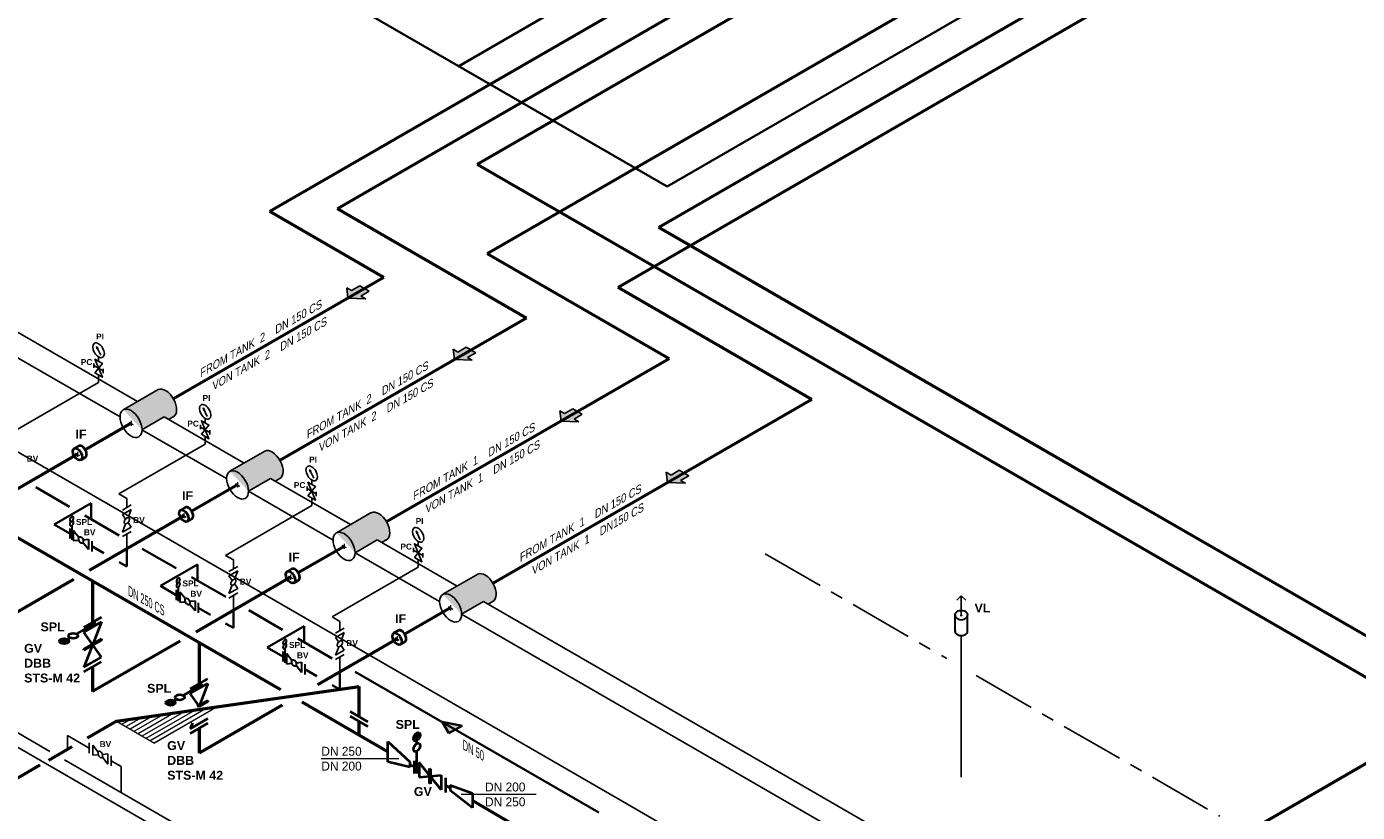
# Model space of a CAD drawing. Header units: millimetres. Extents: x 222 to 2461, y -1493 to 72.
# Tile 17 of 27: x 1439 to 1962, y -764 to -456. Entities that reach past the tile are written whole.
import ezdxf

# ---------------------------------------------------------------- set-up
doc = ezdxf.new("R2010")
doc.units = ezdxf.units.MM
doc.linetypes.add('ACAD_ISO10W100', pattern=[18, 12, -3, 0, -3])
doc.linetypes.add('MITTELLINIE', pattern=[2, 1.25, -0.25, 0.25, -0.25])
for name, color, linetype, lineweight in [('Achsen', 253, 'ACAD_ISO10W100', 15), ('Armatur-Entleerung', 7, 'Continuous', 30), ('Armaturen-Auslagerung', 7, 'Continuous', 40), ('Armaturen-Einlagerung', 7, 'Continuous', 40), ('Auslagerung', 1, 'Continuous', 50), ('Einlagerung', 5, 'Continuous', 50), ('Entleerung', 74, 'Continuous', 35), ('Hilfslinie', 254, 'Continuous', 9), ('Stickstoffsystem', 200, 'Continuous', 25), ('Text', 7, 'Continuous', 18), ('Text groß', 7, 'Continuous', 18)]:
    doc.layers.add(name, color=color, linetype=linetype, lineweight=lineweight)
for name, color, linetype in [('ANLAGEN', 7, 'Continuous'), ('DN 025-', 8, 'Continuous'), ('DN 050', 8, 'Continuous'), ('effekte', 7, 'Continuous'), ('gebäude', 8, 'Continuous'), ('Langsame Befüllung', 40, 'Continuous'), ('rohrdurchführung', 7, 'Continuous')]:
    doc.layers.add(name, color=color, linetype=linetype)
doc.styles.add('isotext', font='arial.ttf', dxfattribs={"oblique": 30, "height": 3})

# ---------------------------------------------------------------- blocks, each defined once
blk = doc.blocks.new('FILOU_N2_83_2')
at = {"layer": 'ANLAGEN', "color": 7, "linetype": 'Continuous'}
for p, q in [((0, 0), (6.4952, 12.4102)), ((6.4952, 12.4102), (6.4952, 8.0801)), ((6.4952, 8.0801), (12.9904, 11.8301)), ((12.9904, 11.8301), (12.9904, 3.1699)), ((0, 0), (6.4952, -4.9104)), ((12.9904, 3.1699), (6.4952, -0.5801)), ((6.4952, -0.5801), (6.4952, -4.9103))]:
    blk.add_line(p, q, dxfattribs=at)

msp = doc.modelspace()

# ---------------------------------------------------------------- hatches: boundary and pattern name
at = {"layer": 'Armaturen-Einlagerung'}
h = msp.add_hatch(color=256, dxfattribs=at)
edge = h.paths.add_edge_path()
edge.add_ellipse((1453.95, -697.15), major_axis=(-1.83, 0), ratio=0.57735, start_angle=0, end_angle=360)
h = msp.add_hatch(color=256, dxfattribs=at)
edge = h.paths.add_edge_path()
edge.add_ellipse((1495.84, -721.33), major_axis=(-1.83, 0), ratio=0.57735, start_angle=0, end_angle=360)
h = msp.add_hatch(color=256, dxfattribs=at)
edge = h.paths.add_edge_path()
edge.add_ellipse((1592.65, -734.74), major_axis=(0.92, 1.59), ratio=0.57735, start_angle=0, end_angle=360)
at = {"layer": 'Auslagerung', "lineweight": 15}
for points in [[(1566.96, -559.31), (1565.08, -558.23), (1565.58, -562.27), (1572.58, -562.56), (1570.71, -561.48), (1573.95, -559.6), (1570.2, -557.44)], [(1608.84, -583.49), (1606.96, -582.41), (1607.47, -586.45), (1614.46, -586.74), (1612.59, -585.66), (1615.84, -583.78), (1612.09, -581.62)], [(1650.72, -607.67), (1648.85, -606.59), (1649.35, -610.63), (1656.35, -610.92), (1654.47, -609.84), (1657.72, -607.96), (1653.97, -605.8)], [(1692.61, -631.86), (1690.73, -630.77), (1691.24, -634.81), (1698.23, -635.1), (1696.36, -634.02), (1699.61, -632.15), (1695.86, -629.98)]]:
    msp.add_hatch(color=256, dxfattribs=at).paths.add_polyline_path(points)
at = {"layer": 'DN 025-'}
h = msp.add_hatch(color=256, dxfattribs=at)
h.paths.add_polyline_path([(1466.73, -581.25), (1467.15, -582.14), (1467.34, -582.02)])
h.paths.add_polyline_path([(1466.98, -582.25), (1467.15, -582.14), (1466.73, -581.25)])
h = msp.add_hatch(color=256, dxfattribs=at)
h.paths.add_polyline_path([(1508.61, -605.43), (1509.03, -606.32), (1509.22, -606.2)])
h.paths.add_polyline_path([(1508.87, -606.43), (1509.03, -606.32), (1508.61, -605.43)])
h = msp.add_hatch(color=256, dxfattribs=at)
h.paths.add_polyline_path([(1550.49, -629.61), (1550.92, -630.5), (1551.11, -630.38)])
h.paths.add_polyline_path([(1550.75, -630.61), (1550.92, -630.5), (1550.49, -629.61)])
h = msp.add_hatch(color=256, dxfattribs=at)
h.paths.add_polyline_path([(1592.38, -653.8), (1592.8, -654.69), (1592.99, -654.57)])
h.paths.add_polyline_path([(1592.64, -654.79), (1592.8, -654.69), (1592.38, -653.8)])
at = {"layer": 'effekte'}
h = msp.add_hatch(color=253, dxfattribs=at)
h.set_gradient(color1=(156, 156, 156), rotation=30, tint=1, name='CURVED')
edge = h.paths.add_edge_path()
edge.add_line((1493.27, -609), (1495.07, -610.05))
edge.add_line((1495.07, -610.05), (1496.86, -609.02))
edge.add_ellipse((1493.92, -603.64), major_axis=(-3.02, 5.33), ratio=0.573604, start_angle=-181.4356, end_angle=-1.4356)
edge.add_line((1490.98, -598.27), (1477.26, -606.19))
edge.add_ellipse((1480.29, -611.51), major_axis=(3.06, -5.3), ratio=0.573854, start_angle=45.1735, end_angle=179.3453, ccw=False)
edge.add_line((1484.6, -614.01), (1493.27, -609))
h = msp.add_hatch(color=253, dxfattribs=at)
h.set_gradient(color1=(156, 156, 156), rotation=30, tint=1, name='CURVED')
edge = h.paths.add_edge_path()
edge.add_line((1535.15, -633.19), (1536.96, -634.23))
edge.add_line((1536.96, -634.23), (1538.74, -633.2))
edge.add_ellipse((1535.8, -627.83), major_axis=(-3.02, 5.33), ratio=0.573604, start_angle=-181.4356, end_angle=-1.4356)
edge.add_line((1532.86, -622.45), (1519.14, -630.37))
edge.add_ellipse((1522.17, -635.7), major_axis=(3.06, -5.3), ratio=0.573854, start_angle=45.1735, end_angle=179.3453, ccw=False)
edge.add_line((1526.49, -638.19), (1535.15, -633.19))
h = msp.add_hatch(color=253, dxfattribs=at)
h.set_gradient(color1=(156, 156, 156), rotation=30, tint=1, name='CURVED')
edge = h.paths.add_edge_path()
edge.add_line((1577.04, -657.37), (1578.84, -658.41))
edge.add_line((1578.84, -658.41), (1580.63, -657.38))
edge.add_ellipse((1577.69, -652.01), major_axis=(-3.02, 5.33), ratio=0.573604, start_angle=-181.4356, end_angle=-1.4356)
edge.add_line((1574.75, -646.63), (1561.03, -654.56))
edge.add_ellipse((1564.05, -659.88), major_axis=(3.06, -5.3), ratio=0.573854, start_angle=45.1735, end_angle=179.3453, ccw=False)
edge.add_line((1568.37, -662.37), (1577.04, -657.37))
h = msp.add_hatch(color=253, dxfattribs=at)
h.set_gradient(color1=(156, 156, 156), rotation=30, tint=1, name='CURVED')
edge = h.paths.add_edge_path()
edge.add_line((1618.92, -681.55), (1620.73, -682.59))
edge.add_line((1620.73, -682.59), (1622.51, -681.56))
edge.add_ellipse((1619.57, -676.19), major_axis=(-3.02, 5.33), ratio=0.573604, start_angle=-181.4356, end_angle=-1.4356)
edge.add_line((1616.63, -670.82), (1602.91, -678.74))
edge.add_ellipse((1605.94, -684.06), major_axis=(3.06, -5.3), ratio=0.573854, start_angle=45.1735, end_angle=179.3453, ccw=False)
edge.add_line((1610.26, -686.55), (1618.92, -681.55))
at = {"layer": 'Entleerung'}
h = msp.add_hatch(color=74, dxfattribs=at)
h.paths.add_polyline_path([(1602.67, -728.89), (1610.47, -730.39), (1607.87, -731.89)])
h.paths.add_polyline_path([(1602.67, -728.89), (1602.67, -728.89), (1607.87, -731.89), (1605.27, -733.39)])
at = {"layer": 'Hilfslinie', "ltscale": 0.8}
h = msp.add_hatch(dxfattribs=at)
h.set_pattern_fill('ANSI31', color=256, scale=0.5, angle=345, style=0)
h.set_pattern_definition([(30, (-408.0722, -688.8198), (-0.79375, 1.3748153), [])])
h.paths.add_polyline_path([(1514.41, -722.89), (1474.58, -728.58), (1489.57, -737.23)])

# ---------------------------------------------------------------- linework, layer by layer
at = {"layer": 'Achsen'}
for p, q in [((1479.42, -611.01), (1481.15, -612.01)), ((1480.29, -610.51), (1480.29, -612.51)), ((1458.35, -623.18), (1460.08, -624.18)), ((1459.22, -622.68), (1459.22, -624.68)), ((1521.3, -635.2), (1523.04, -636.2)), ((1522.17, -634.7), (1522.17, -636.7)), ((1500.24, -647.36), (1501.97, -648.36)), ((1501.1, -646.86), (1501.1, -648.86)), ((1564.05, -658.88), (1564.05, -660.88)), ((1563.19, -659.38), (1564.92, -660.38)), ((1542.12, -671.54), (1543.85, -672.54)), ((1542.99, -671.04), (1542.99, -673.04)), ((1605.07, -683.56), (1606.8, -684.56)), ((1605.94, -683.06), (1605.94, -685.06)), ((1584, -695.72), (1585.74, -696.72)), ((1584.87, -695.22), (1584.87, -697.22))]:
    msp.add_line(p, q, dxfattribs=at)
at = {"layer": 'Achsen', "lineweight": 15}
for p, q in [((1807.07, -687.16), (1806.43, -686.79)), ((1806.43, -687.16), (1807.07, -686.79))]:
    msp.add_line(p, q, dxfattribs=at)
at = {"layer": 'Armatur-Entleerung'}
for p, q in [((1456.2, -652.84), (1456.2, -656.84)), ((1456.96, -651.7), (1456.96, -657.28)), ((1459.79, -656.37), (1457.6, -653.64)), ((1457.6, -653.64), (1457.6, -657.64)), ((1457.6, -657.64), (1459.79, -657.45)), ((1461.4, -657.3), (1463.6, -657.11)), ((1463.6, -661.11), (1461.4, -658.38)), ((1463.6, -657.11), (1463.6, -661.11)), ((1464.86, -657.84), (1464.86, -661.84)), ((1498.09, -677.02), (1498.09, -681.02)), ((1498.85, -675.89), (1498.85, -681.46)), ((1501.67, -680.56), (1499.48, -677.83)), ((1499.48, -677.83), (1499.48, -681.83)), ((1499.48, -681.83), (1501.67, -681.63)), ((1503.28, -681.49), (1505.48, -681.29)), ((1505.48, -685.29), (1503.28, -682.56)), ((1505.48, -681.29), (1505.48, -685.29)), ((1506.74, -682.02), (1506.74, -686.02)), ((1804.29, -693.31), (1804.29, -687.07)), ((1809.22, -693.13), (1809.22, -687.07)), ((1540.73, -700.07), (1540.73, -705.64)), ((1539.97, -701.2), (1539.97, -705.2)), ((1543.56, -704.74), (1541.36, -702.01)), ((1541.36, -702.01), (1541.36, -706.01)), ((1541.36, -706.01), (1543.56, -705.81)), ((1545.17, -705.67), (1547.36, -705.47)), ((1547.36, -705.47), (1547.36, -709.47)), ((1548.63, -706.2), (1548.63, -710.2)), ((1547.36, -709.47), (1545.17, -706.74))]:
    msp.add_line(p, q, dxfattribs=at)
for points in [[(1460.05, -656.11, -0.1593), (1460.37, -656.09, -0.1064), (1460.72, -656.26, -0.0713), (1461.05, -656.61, -0.0576), (1461.31, -657.07, -0.0576), (1461.47, -657.58, -0.0713), (1461.49, -658.06, -0.1064), (1461.37, -658.43, -0.1593), (1461.14, -658.65, -0.1593), (1460.82, -658.67, -0.1064), (1460.47, -658.49, -0.0713), (1460.14, -658.15, -0.0576), (1459.88, -657.68, -0.0576), (1459.72, -657.17, -0.0713), (1459.7, -656.69, -0.1064), (1459.82, -656.32, -0.1593)], [(1501.94, -680.29, -0.1593), (1502.25, -680.27, -0.1064), (1502.61, -680.44, -0.0713), (1502.94, -680.79, -0.0576), (1503.2, -681.25, -0.0576), (1503.35, -681.76, -0.0713), (1503.37, -682.24, -0.1064), (1503.25, -682.62, -0.1593), (1503.02, -682.83, -0.1593), (1502.7, -682.85, -0.1064), (1502.35, -682.67, -0.0713), (1502.02, -682.33, -0.0576), (1501.76, -681.86, -0.0576), (1501.61, -681.35, -0.0713), (1501.59, -680.88, -0.1064), (1501.7, -680.5, -0.1593)], [(1543.82, -704.47, -0.1593), (1544.14, -704.45, -0.1064), (1544.49, -704.63, -0.0713), (1544.82, -704.97, -0.0576), (1545.08, -705.43, -0.0576), (1545.24, -705.94, -0.0713), (1545.25, -706.42, -0.1064), (1545.14, -706.8, -0.1593), (1544.9, -707.01, -0.1593), (1544.59, -707.03, -0.1064), (1544.24, -706.86, -0.0713), (1543.91, -706.51, -0.0576), (1543.64, -706.05, -0.0576), (1543.49, -705.54, -0.0713), (1543.47, -705.06, -0.1064), (1543.59, -704.68, -0.1593)]]:
    msp.add_lwpolyline(points, format="xyb", close=True, dxfattribs=at)
at = {"layer": 'Armatur-Entleerung', "extrusion": (0, 0, -1)}
for centre in [(1456.96, -649.14), (1456.96, -650.85), (1498.85, -673.32), (1498.85, -675.03), (1540.73, -697.5), (1540.73, -699.21)]:
    msp.add_ellipse(centre, major_axis=(-0.523, -0.907), ratio=0.57735, dxfattribs=at)
msp.add_ellipse((1806.75, -686.79), major_axis=(-2.47, 0), ratio=0.707107, start_param=6.229713, end_param=9.478251, dxfattribs=at)
at = {"layer": 'Armatur-Entleerung'}
for centre in [(1806.75, -686.97), (1806.75, -693.22)]:
    msp.add_ellipse(centre, major_axis=(-2.47, 0), ratio=0.707107, start_param=6.229713, end_param=9.478251, dxfattribs=at)
at = {"layer": 'Armaturen-Auslagerung'}
for p, q in [((1459.75, -620.39), (1457.87, -621.47)), ((1462.28, -624.9), (1460.49, -625.93)), ((1501.63, -644.57), (1499.76, -645.65)), ((1504.17, -649.08), (1502.37, -650.11)), ((1543.52, -668.75), (1541.64, -669.83)), ((1546.05, -673.26), (1544.25, -674.3)), ((1585.4, -692.93), (1583.53, -694.01)), ((1587.93, -697.44), (1586.14, -698.48)), ((1566.47, -724.81), (1573.4, -728.81)), ((1566.47, -726.64), (1573.4, -730.64)), ((1581.26, -736.64), (1589.92, -744.64)), ((1581.26, -744.64), (1581.26, -736.64)), ((1589.92, -746.64), (1581.26, -744.64)), ((1589.92, -744.64), (1589.92, -746.64)), ((1589.92, -745.64), (1591.78, -746.72)), ((1591.78, -749.22), (1591.78, -744.22))]:
    msp.add_line(p, q, dxfattribs=at)
for centre in [(1459.22, -623.68), (1501.1, -647.86), (1542.99, -672.04), (1584.87, -696.22)]:
    msp.add_ellipse(centre, major_axis=(1.31, -2.23), ratio=0.573604, dxfattribs=at)
for centre in [(1461.01, -622.64), (1502.9, -646.82), (1544.78, -671), (1586.67, -695.19)]:
    msp.add_ellipse(centre, major_axis=(1.31, -2.23), ratio=0.573604, start_param=6.248229, end_param=9.449833, dxfattribs=at)
at = {"layer": 'Armaturen-Einlagerung'}
for p, q in [((1466.5, -689.9), (1458.87, -694.31)), ((1461.71, -691.73), (1468.64, -687.73)), ((1461.71, -693.56), (1468.64, -689.56)), ((1468.64, -689.56), (1461.71, -707.42)), ((1456.28, -695.8), (1455.25, -696.4)), ((1468.64, -703.42), (1461.71, -693.56)), ((1461.71, -700.26), (1468.64, -696.26)), ((1468.64, -696.37), (1461.71, -700.37)), ((1468.64, -696.49), (1461.71, -700.49)), ((1468.64, -696.61), (1461.71, -700.61)), ((1468.64, -696.72), (1461.71, -700.72)), ((1461.71, -700.72), (1461.71, -700.26)), ((1468.64, -696.26), (1468.64, -696.72)), ((1461.71, -707.42), (1468.64, -703.42)), ((1461.71, -709.25), (1468.64, -705.25)), ((1508.38, -714.09), (1500.76, -718.49)), ((1503.6, -715.91), (1510.52, -711.91)), ((1503.6, -717.74), (1510.52, -713.74)), ((1510.52, -713.74), (1507.02, -722.77)), ((1498.16, -719.98), (1497.13, -720.58)), ((1507.12, -722.75), (1503.6, -717.74)), ((1506.32, -722.87), (1510.52, -720.44)), ((1510.52, -720.56), (1506.59, -722.83)), ((1510.52, -720.67), (1506.86, -722.79)), ((1510.52, -720.79), (1507.12, -722.75)), ((1510.52, -720.9), (1507.39, -722.71)), ((1510.52, -720.44), (1510.52, -720.9)), ((1503.6, -731.6), (1510.52, -727.6)), ((1504.44, -729.42), (1503.6, -731.6)), ((1503.6, -733.43), (1510.52, -729.43)), ((1592.65, -737.42), (1592.65, -736.23)), ((1592.65, -749.22), (1592.65, -740.42)), ((1602.18, -755.61), (1593.52, -744.84)), ((1593.52, -744.84), (1593.52, -750.61)), ((1597.7, -753.03), (1597.7, -747.25)), ((1597.7, -747.25), (1597.99, -747.42)), ((1597.77, -753.07), (1597.77, -747.29)), ((1597.85, -753.11), (1597.85, -747.34)), ((1597.92, -753.15), (1597.92, -747.38)), ((1597.99, -747.42), (1597.99, -753.19)), ((1593.52, -750.61), (1602.18, -749.84)), ((1597.99, -753.19), (1597.7, -753.03)), ((1602.18, -749.84), (1602.18, -755.61)), ((1603.91, -750.84), (1603.91, -756.61)), ((1605.83, -753.83), (1614.49, -756.95)), ((1605.83, -753.83), (1605.83, -755.83)), ((1614.49, -762.72), (1605.83, -755.83)), ((1614.49, -756.95), (1614.49, -762.72))]:
    msp.add_line(p, q, dxfattribs=at)
for centre, major_axis in [((1457.58, -695.05), (-1.83, 0)), ((1453.95, -697.15), (-1.83, 0)), ((1495.84, -721.33), (-1.83, 0)), ((1499.46, -719.24), (-1.83, 0)), ((1592.65, -734.74), (0.92, 1.59)), ((1592.65, -738.92), (0.92, 1.59))]:
    msp.add_ellipse(centre, major_axis=major_axis, ratio=0.57735, dxfattribs=at)
at = {"layer": 'Auslagerung'}
for p, q in [((2063.74, -237.23), (1561.43, -527.24)), ((2103.51, -265.93), (1620.37, -544.87)), ((1961.96, -281.68), (1534.82, -528.28)), ((2062.71, -332.44), (1671.78, -558.14)), ((1579.63, -554.16), (1534.82, -528.28)), ((1635.72, -570.14), (1561.43, -527.24)), ((1691.82, -586.12), (1620.37, -544.87)), ((1579.63, -554.16), (1496.96, -601.89)), ((1747.91, -602.09), (1671.78, -558.14)), ((1635.72, -570.14), (1538.85, -626.07)), ((1691.82, -586.12), (1580.73, -650.25)), ((1747.91, -602.09), (1622.61, -674.43)), ((1480.29, -611.51), (1462.3, -621.9)), ((1539.14, -716.33), (1368.28, -617.56)), ((1459.22, -623.68), (1421.94, -645.2)), ((1522.17, -635.7), (1504.18, -646.08)), ((1501.1, -647.86), (1463.83, -669.38)), ((1564.05, -659.88), (1546.07, -670.26)), ((1457.69, -672.92), (1423.29, -692.78)), ((1465.18, -673.63), (1465.18, -689.73)), ((1542.99, -672.04), (1505.71, -693.56)), ((1605.94, -684.06), (1587.95, -694.44)), ((1499.58, -697.1), (1465.18, -716.97)), ((1507.06, -697.81), (1507.06, -713.91)), ((1584.87, -696.22), (1553.64, -714.26)), ((1465.18, -707.25), (1465.18, -716.97)), ((1474.58, -728.58), (1569.94, -714.96)), ((1569.94, -726.81), (1569.94, -714.96)), ((1581.26, -740.64), (1547.55, -721.19)), ((1539.69, -722.31), (1507.06, -741.15)), ((1474.58, -728.58), (1463.01, -735.26)), ((1507.06, -731.43), (1507.06, -741.15)), ((1569.94, -733.99), (1569.94, -728.64)), ((1457.01, -738.73), (1447.82, -744.03)), ((1444.48, -745.96), (1425.81, -756.74))]:
    msp.add_line(p, q, dxfattribs=at)
at = {"layer": 'DN 025-'}
for p, q in [((1468.38, -584.71), (1466.73, -581.25)), ((1469.37, -591.76), (1469.37, -590.04)), ((1510.26, -608.89), (1508.61, -605.43)), ((1511.26, -615.94), (1511.26, -614.22)), ((1552.14, -633.07), (1550.49, -629.61)), ((1553.14, -640.12), (1553.14, -638.4)), ((1594.03, -657.25), (1592.38, -653.8)), ((1595.03, -664.3), (1595.03, -662.59))]:
    msp.add_line(p, q, dxfattribs=at)
at = {"layer": 'DN 025-', "color": 74}
for p, q in [((1234.98, -617.27), (1448.35, -740.47)), ((1455.3, -739.71), (1455.3, -734.28)), ((1463.82, -739.2), (1455.3, -734.28)), ((1454.17, -743.83), (1565.61, -808.16)), ((1476.41, -746.46), (1472.48, -744.19)), ((1476.41, -746.46), (1476.41, -756.66))]:
    msp.add_line(p, q, dxfattribs=at)
at = {"layer": 'DN 025-', "lineweight": -3}
for p, q in [((1463.82, -737.19), (1463.82, -741.19)), ((1467.41, -740.73), (1465.22, -738)), ((1465.22, -738), (1465.22, -742)), ((1465.22, -742), (1467.41, -741.8)), ((1469.02, -741.66), (1471.22, -741.46)), ((1471.22, -745.46), (1469.02, -742.73)), ((1471.22, -741.46), (1471.22, -745.46)), ((1472.48, -742.19), (1472.48, -746.19))]:
    msp.add_line(p, q, dxfattribs=at)
at = {"layer": 'DN 025-'}
for points in [[(1466.73, -581.25), (1467.34, -582.02), (1466.98, -582.25), (1466.73, -581.25)], [(1465.72, -589.65), (1465.72, -587.93)], [(1466.06, -591.65), (1469.04, -588.04), (1466.06, -586.31), (1469.04, -593.38), (1466.06, -591.65)], [(1508.61, -605.43), (1509.22, -606.2), (1508.87, -606.43), (1508.61, -605.43)], [(1507.61, -613.83), (1507.61, -612.12)], [(1507.94, -615.83), (1510.92, -612.22), (1507.94, -610.5), (1510.92, -617.56), (1507.94, -615.83)], [(1550.49, -629.61), (1551.11, -630.38), (1550.75, -630.61), (1550.49, -629.61)], [(1549.49, -638.01), (1549.49, -636.3)], [(1549.82, -640.02), (1552.81, -636.4), (1549.82, -634.68), (1552.81, -641.74), (1549.82, -640.02)], [(1592.38, -653.8), (1592.99, -654.57), (1592.64, -654.79), (1592.38, -653.8)], [(1591.71, -664.2), (1594.69, -660.58), (1591.71, -658.86), (1594.69, -665.92), (1591.71, -664.2)], [(1591.38, -662.19), (1591.38, -660.48)]]:
    msp.add_lwpolyline(points, dxfattribs=at)
for points in [[(1465.72, -588.79), (1469.37, -590.9)], [(1507.61, -612.97), (1511.26, -615.08)], [(1549.49, -637.16), (1553.14, -639.26)], [(1591.38, -661.34), (1595.03, -663.44)]]:
    msp.add_lwpolyline(points, close=True, dxfattribs=at)
at = {"layer": 'DN 025-', "lineweight": -3}
msp.add_lwpolyline([(1467.67, -740.46, -0.1593), (1467.99, -740.44, -0.1064), (1468.34, -740.62, -0.0713), (1468.67, -740.96, -0.0576), (1468.93, -741.42, -0.0576), (1469.09, -741.93, -0.0713), (1469.11, -742.41, -0.1064), (1468.99, -742.79, -0.1593), (1468.76, -743, -0.1593), (1468.44, -743.02, -0.1064), (1468.09, -742.85, -0.0713), (1467.76, -742.5, -0.0576), (1467.5, -742.04, -0.0576), (1467.34, -741.53, -0.0713), (1467.32, -741.05, -0.1064), (1467.44, -740.67, -0.1593)], format="xyb", close=True, dxfattribs=at)
at = {"layer": 'DN 025-'}
for centre in [(1467.55, -582.81), (1509.43, -606.99), (1551.32, -631.18), (1593.2, -655.36)]:
    msp.add_ellipse(centre, major_axis=(1.62, -2.75), ratio=0.573604, dxfattribs=at)
at = {"layer": 'DN 050'}
for p, q in [((1476.91, -645.62), (1480.37, -643.62)), ((1480.37, -645.35), (1476.91, -647.35)), ((1476.91, -647.35), (1478.17, -649.15)), ((1479.1, -648.62), (1480.37, -645.35)), ((1476.91, -654.28), (1478.17, -651.01)), ((1480.37, -652.28), (1476.91, -654.28)), ((1480.37, -654.01), (1476.91, -656.01)), ((1479.1, -650.47), (1480.37, -652.28)), ((1518.79, -669.8), (1522.26, -667.8)), ((1522.26, -669.53), (1518.79, -671.53)), ((1520.99, -672.8), (1522.26, -669.53)), ((1518.79, -671.53), (1520.06, -673.33)), ((1520.99, -674.66), (1522.26, -676.46)), ((1518.79, -678.46), (1520.06, -675.19)), ((1522.26, -676.46), (1518.79, -678.46)), ((1522.26, -678.19), (1518.79, -680.19)), ((1560.68, -693.98), (1564.14, -691.98)), ((1564.14, -693.71), (1560.68, -695.71)), ((1560.68, -695.71), (1561.94, -697.52)), ((1562.87, -696.98), (1564.14, -693.71)), ((1560.68, -702.64), (1561.94, -699.38)), ((1564.14, -700.64), (1560.68, -702.64)), ((1562.87, -698.84), (1564.14, -700.64)), ((1564.14, -702.37), (1560.68, -704.37))]:
    msp.add_line(p, q, dxfattribs=at)
for points in [[(1479.47, -648.71, -0.1593), (1479.64, -648.97, -0.1064), (1479.67, -649.37, -0.0713), (1479.53, -649.83, -0.0576), (1479.26, -650.28, -0.0576), (1478.9, -650.67, -0.0713), (1478.49, -650.93, -0.1064), (1478.11, -651.01, -0.1593), (1477.81, -650.92, -0.1593), (1477.63, -650.65, -0.1064), (1477.61, -650.26, -0.0713), (1477.74, -649.8, -0.0576), (1478.01, -649.34, -0.0576), (1478.38, -648.96, -0.0713), (1478.78, -648.7, -0.1064), (1479.17, -648.61, -0.1593)], [(1521.35, -672.89, -0.1593), (1521.53, -673.16, -0.1064), (1521.55, -673.55, -0.0713), (1521.42, -674.01, -0.0576), (1521.15, -674.47, -0.0576), (1520.78, -674.85, -0.0713), (1520.38, -675.11, -0.1064), (1519.99, -675.2, -0.1593), (1519.69, -675.1, -0.1593), (1519.52, -674.84, -0.1064), (1519.49, -674.44, -0.0713), (1519.63, -673.98, -0.0576), (1519.9, -673.53, -0.0576), (1520.26, -673.14, -0.0713), (1520.67, -672.88, -0.1064), (1521.05, -672.8, -0.1593)], [(1563.24, -697.07, -0.1593), (1563.41, -697.34, -0.1064), (1563.44, -697.73, -0.0713), (1563.3, -698.19, -0.0576), (1563.03, -698.65, -0.0576), (1562.67, -699.03, -0.0713), (1562.26, -699.29, -0.1064), (1561.88, -699.38, -0.1593), (1561.58, -699.28, -0.1593), (1561.4, -699.02, -0.1064), (1561.38, -698.63, -0.0713), (1561.51, -698.17, -0.0576), (1561.78, -697.71, -0.0576), (1562.15, -697.32, -0.0713), (1562.55, -697.06, -0.1064), (1562.93, -696.98, -0.1593)]]:
    msp.add_lwpolyline(points, format="xyb", close=True, dxfattribs=at)
at = {"layer": 'Einlagerung'}
for p, q in [((2044.76, -262.51), (1616.45, -509.79)), ((2106.31, -292.95), (1687.8, -534.58)), ((1995.07, -728.39), (1616.45, -509.79)), ((1875.14, -642.74), (1687.8, -534.58)), ((2055.05, -746.61), (1875.14, -642.74)), ((1995.07, -728.39), (1855.57, -808.93)), ((1603.91, -753.72), (1605.83, -754.83)), ((1614.49, -759.83), (1631.77, -769.83))]:
    msp.add_line(p, q, dxfattribs=at)
at = {"layer": 'Entleerung'}
for p, q in [((1943.3, -278.13), (1609.13, -471.06)), ((2075.91, -296.19), (1691.07, -518.37)), ((1691.07, -518.37), (1391.96, -345.68))]:
    msp.add_line(p, q, dxfattribs=at)
at = {"layer": 'Entleerung', "color": 74}
for p, q in [((1442.83, -636.61), (1456.13, -644.29)), ((1450.03, -651.28), (1464.56, -642.89)), ((1464.56, -642.89), (1464.56, -649.15)), ((1462.13, -647.75), (1475.64, -655.55)), ((1450.03, -651.27), (1456.2, -654.84)), ((1464.86, -659.84), (1469.61, -662.58)), ((1478.64, -660.83), (1478.64, -667.79)), ((1484.71, -660.79), (1498.02, -668.47)), ((1475.61, -666.04), (1478.64, -667.79)), ((1491.91, -675.46), (1506.44, -667.07)), ((1506.44, -667.07), (1506.44, -673.33)), ((1504.02, -671.93), (1517.52, -679.73)), ((1491.91, -675.46), (1498.09, -679.02)), ((1506.74, -684.02), (1511.49, -686.76)), ((1520.52, -685.01), (1520.52, -691.97)), ((1526.6, -684.97), (1539.9, -692.65)), ((1517.49, -690.22), (1520.52, -691.97)), ((1533.8, -699.64), (1548.33, -691.25)), ((1548.33, -691.25), (1548.33, -697.52)), ((1533.8, -699.64), (1539.97, -703.2)), ((1545.9, -696.12), (1559.41, -703.91)), ((1548.63, -708.2), (1553.38, -710.94)), ((1562.41, -709.19), (1562.41, -716.16)), ((1568.48, -709.15), (1664.29, -764.47)), ((1559.38, -714.41), (1562.41, -716.16)), ((1610.47, -730.39), (1602.67, -728.89)), ((1602.67, -728.89), (1605.27, -733.39)), ((1610.47, -730.39), (1605.27, -733.39))]:
    msp.add_line(p, q, dxfattribs=at)
at = {"layer": 'gebäude'}
for p, q in [((1419.97, -566.69), (1482.82, -602.98)), ((1411.31, -571.69), (1475.97, -609.02)), ((1385.7, -593.94), (1672.68, -759.63)), ((1493.27, -609), (1524.71, -627.16)), ((1484.6, -614.01), (1517.85, -633.2)), ((1526.49, -638.19), (1559.74, -657.39)), ((1535.15, -633.19), (1566.6, -651.34)), ((1577.04, -657.37), (1608.48, -675.52)), ((1568.37, -662.37), (1601.62, -681.57)), ((1806.75, -679.29), (1805.01, -681.03)), ((1806.75, -686.97), (1806.75, -679.29)), ((1806.75, -679.29), (1808.5, -681.03)), ((1618.92, -681.55), (1713.42, -736.11)), ((1610.26, -686.55), (1704.75, -741.11)), ((1806.75, -694.96), (1806.75, -750.68)), ((1713.42, -736.11), (1841.44, -810.02)), ((1704.75, -741.11), (1834.58, -816.07)), ((1672.68, -759.63), (1953.68, -921.87))]:
    msp.add_line(p, q, dxfattribs=at)
at = {"layer": 'gebäude', "linetype": 'MITTELLINIE', "ltscale": 20}
for p, q in [((1729.61, -662.76), (1801.05, -704)), ((1812.61, -710.68), (1908.46, -766.02))]:
    msp.add_line(p, q, dxfattribs=at)
at = {"layer": 'Hilfslinie', "ltscale": 0.8}
for p in [(1514.41, -722.89), (1474.58, -728.58)]:
    msp.add_line(p, (1489.57, -737.23), dxfattribs=at)
at = {"layer": 'Langsame Befüllung'}
msp.add_line((1406.45, -721.98), (1492.29, -771.54), dxfattribs=at)
at = {"layer": 'rohrdurchführung'}
for p, q in [((1490.98, -598.27), (1477.19, -606.23)), ((1484.6, -614.01), (1493.27, -609)), ((1496.86, -609.02), (1495.07, -610.05)), ((1532.86, -622.45), (1519.14, -630.37)), ((1526.49, -638.19), (1535.15, -633.19)), ((1538.74, -633.2), (1536.96, -634.23)), ((1574.75, -646.63), (1561.03, -654.56)), ((1568.37, -662.37), (1577.04, -657.37)), ((1580.63, -657.38), (1578.84, -658.41)), ((1616.63, -670.82), (1602.91, -678.74)), ((1610.26, -686.55), (1618.92, -681.55)), ((1622.51, -681.56), (1620.73, -682.59))]:
    msp.add_line(p, q, dxfattribs=at)
at = {"layer": 'rohrdurchführung', "extrusion": (0, 0, -1)}
for centre in [(1493.92, -603.64), (1535.8, -627.83), (1577.69, -652.01), (1619.57, -676.19)]:
    msp.add_ellipse(centre, major_axis=(-3.02, 5.33), ratio=0.573604, start_param=6.308241, end_param=9.449833, dxfattribs=at)
for centre in [(1480.29, -611.51), (1522.17, -635.7), (1564.05, -659.88), (1605.94, -684.06)]:
    msp.add_ellipse(centre, major_axis=(3.06, -5.3), ratio=0.573854, dxfattribs=at)
at = {"layer": 'Stickstoffsystem'}
for p, q in [((1467.55, -587.18), (1467.55, -585.4)), ((1467.55, -595.49), (1433.66, -615.05)), ((1467.55, -595.49), (1467.55, -592.51)), ((1509.43, -611.36), (1509.43, -609.58)), ((1509.43, -619.67), (1509.43, -616.7)), ((1509.43, -619.67), (1475.55, -639.23)), ((1551.32, -635.54), (1551.32, -633.76)), ((1478.64, -641.02), (1475.55, -639.23)), ((1478.64, -644.62), (1478.64, -641.02)), ((1551.32, -643.85), (1551.32, -640.88)), ((1551.32, -643.85), (1517.43, -663.41)), ((1478.64, -660.83), (1478.64, -655.01)), ((1593.2, -659.72), (1593.2, -657.94)), ((1520.52, -665.2), (1517.43, -663.41)), ((1520.52, -668.8), (1520.52, -665.2)), ((1593.2, -668.03), (1559.32, -687.6)), ((1593.2, -668.03), (1593.2, -665.06)), ((1520.52, -685.01), (1520.52, -679.19)), ((1562.41, -689.38), (1559.32, -687.6)), ((1562.41, -692.98), (1562.41, -689.38)), ((1562.41, -709.19), (1562.41, -703.37))]:
    msp.add_line(p, q, dxfattribs=at)
at = {"layer": 'Text'}
for p, q in [((1555.1, -743.27), (1585.6, -743.27)), ((1610.16, -757.33), (1639.52, -757.33))]:
    msp.add_line(p, q, dxfattribs=at)

# ---------------------------------------------------------------- block references
at = {"layer": 'Auslagerung', "lineweight": 15, "xscale": -0.4999999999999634, "yscale": 0.5, "zscale": 0.5, "rotation": 239.9999879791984}
for p in [(1565.58, -562.27), (1607.47, -586.45), (1649.35, -610.63), (1691.24, -634.81)]:
    msp.add_blockref('FILOU_N2_83_2', p, dxfattribs=at)

# ---------------------------------------------------------------- texts
at = {"layer": 'Text', "attachment_point": 1}
for s, insert, char_height, width in [('{\\fArial|b1|i0|c0|p34;PI}', (1466.55, -576.2), 2.3418, 5.4629), ('{\\fArial|b1|i0|c0|p34;PC}', (1460.55, -586.25), 2.3418, 5.4629), ('{\\fArial|b1|i0|c0|p34;PI}', (1508.43, -600.39), 2.3418, 5.4629), ('{\\fArial|b1|i0|c0|p34;PC}', (1502.43, -610.44), 2.3418, 5.4629), ('{\\fArial|b1|i0|c0|p34;IF}', (1458.47, -614.01), 3.5, 5.4629), ('{\\fArial|b1|i0|c0|p34;BV}', (1439.28, -624.21), 2.3418, 5.4629), ('{\\fArial|b1|i0|c0|p34;PI}', (1550.32, -624.57), 2.3418, 5.4629), ('{\\fArial|b1|i0|c0|p34;IF}', (1500.35, -638.19), 3.5, 5.4629), ('{\\fArial|b1|i0|c0|p34;PC}', (1544.32, -634.62), 2.3418, 5.4629), ('{\\fArial|b1|i0|c0|p34;BV}', (1481.16, -648.39), 2.3418, 5.4629), ('{\\fArial|b1|i0|c0|p34;PI}', (1592.2, -648.75), 2.3418, 5.4629), ('{\\fArial|b1|i0|c0|p34;SPL}', (1458.63, -649.1), 2.3418, 5.4629), ('{\\fArial|b1|i0|c0|p34;BV}', (1461.75, -653.17), 2.3418, 5.4629), ('{\\fArial|b1|i0|c0|p34;PC}', (1586.2, -658.8), 2.3418, 5.4629), ('{\\fArial|b1|i0|c0|p34;IF}', (1542.24, -662.37), 3.5, 5.4629), ('{\\fArial|b1|i0|c0|p34;SPL}', (1500.51, -673.28), 2.3418, 5.4629), ('{\\fArial|b1|i0|c0|p34;BV}', (1523.05, -672.57), 2.3418, 5.4629), ('{\\fArial|b1|i0|c0|p34;BV}', (1503.63, -677.35), 2.3418, 5.4629), ('{\\fArial|b1|i0|c0|p34;VL}', (1811.96, -682.35), 3.5, 5.4629), ('{\\fArial|b1|i0|c0|p34;SPL}', (1444.7, -689.77), 3.5, 5.4629), ('{\\fArial|b1|i0|c0|p34;IF}', (1584.12, -686.55), 3.5, 5.4629), ('{\\fArial|b1|i0|c0|p34;GV\\PDBB\\PSTS-M 42}', (1438.25, -698.22), 3.5, 31.7946), ('{\\fArial|b1|i0|c0|p34;SPL}', (1542.4, -697.47), 2.3418, 5.4629), ('{\\fArial|b1|i0|c0|p34;BV}', (1564.93, -696.76), 2.3418, 5.4629), ('{\\fArial|b1|i0|c0|p34;BV}', (1545.52, -701.53), 2.3418, 5.4629), ('{\\fArial|b1|i0|c0|p34;SPL}', (1486.59, -713.95), 3.5, 5.4629), ('{\\fArial|b1|i0|c0|p34;SPL}', (1584.33, -728.14), 3.5, 5.4629), ('{\\fArial|b1|i0|c0|p34;BV}', (1467.94, -736.47), 2.3418, 5.4629), ('{\\fArial|b1|i0|c0|p34;GV\\PDBB\\PSTS-M 42}', (1494.5, -736.46), 3.5, 31.7946), ('DN 250\\PDN 200', (1555.1, -738.68), 3.5, 22.1702), ('DN 200\\PDN 250', (1619.49, -752.74), 3.5, 22.2519), ('{\\fArial|b1|i0|c0|p34;GV}', (1591.51, -754.52), 3.5, 5.4629)]:
    msp.add_mtext(s, dxfattribs=dict(at, insert=insert, char_height=char_height, width=width))
at = {"layer": 'Text groß', "style": 'isotext', "oblique": 30}
for s, p in [('FROM TANK  2    DN 150 CS', (1507.6, -593.54)), ('VON TANK  2    DN 150 CS', (1512.36, -598.73)), ('FROM TANK  2    DN 150 CS', (1549.49, -617.73)), ('VON TANK  2    DN 150 CS', (1554.24, -622.91)), ('FROM TANK  1    DN 150 CS', (1591.37, -641.91)), ('VON TANK  1    DN 150 CS', (1596.13, -647.09)), ('FROM TANK  1    DN 150 CS', (1633.25, -666.09)), ('VON TANK  1    DN150 CS', (1638.01, -671.27))]:
    msp.add_text(s, height=3, rotation=30, dxfattribs=at).set_placement(p)
at = {"layer": 'Text groß', "char_height": 3.5, "attachment_point": 9, "rotation": 330}
for s, insert in [('{\\Q-30;\\W0.7;DN 250 CS}', (1493.43, -687.45)), ('\\W0.7;\\Q330;{\\fArial|b0|i0|c0|p34;DN 50}', (1619.05, -744.54))]:
    msp.add_mtext(s, dxfattribs=dict(at, insert=insert))

doc.saveas('drawing.dxf')
